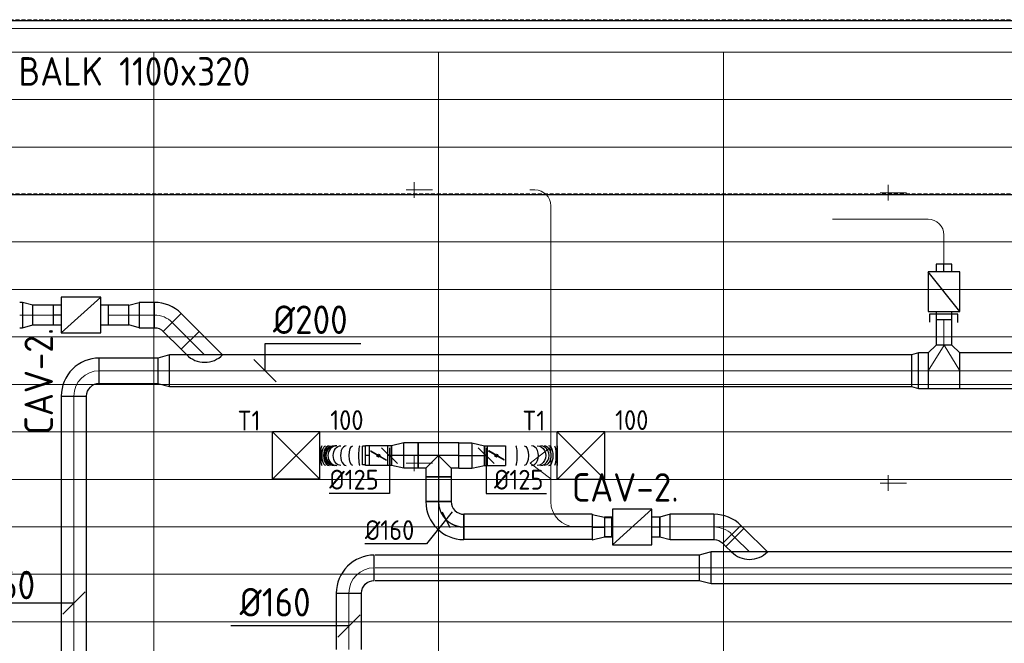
# Model space of a CAD drawing. Header units: millimetres. Extents: x -73257 to 31053, y 5203 to 51987.
# Tile 33 of 58: x -70015 to -63794, y 46983 to 50924. Entities that reach past the tile are written whole.
import ezdxf
from ezdxf.enums import TextEntityAlignment as Align

# ---------------------------------------------------------------- set-up
doc = ezdxf.new("R2010")
doc.units = ezdxf.units.MM
doc.header["$LTSCALE"] = 50
doc.linetypes.add('CENTER2', pattern=[28.575, 19.05, -3.175, 3.175, -3.175])
doc.linetypes.add('DASHED', pattern=[0.75, 0.5, -0.25])
for name, color, linetype in [('4plfd', 254, 'Continuous'), ('BALKEN', 7, 'Continuous'), ('WL570---_RETOUR', 100, 'Continuous'), ('WL570---_TOEVOER', 200, 'Continuous'), ('WL570---_TOEVOER_HL', 1, 'Continuous'), ('WL570---_TOEVOER_RST', 3, 'Continuous'), ('WL570---_TOEVOER_RST_HL', 1, 'Continuous'), ('WM570---_RETOUR', 2, 'Continuous'), ('WM570---_TOEVOER', 2, 'Continuous'), ('WM570---_TOEVOER_PR', 2, 'Continuous'), ('WM570---_TOEVOER_RST_PR', 1, 'Continuous')]:
    doc.layers.add(name, color=color, linetype=linetype)
for name, color, linetype, lineweight in [('WL570---_BESTAAND-HARTLIJN', 161, 'Continuous', 0), ('WL570---_BESTAAND-RETOUR', 140, 'Continuous', 0), ('WL570---_DEMONTEREN', 10, 'Continuous', 0)]:
    doc.layers.add(name, color=color, linetype=linetype, lineweight=lineweight)
doc.layers.get('WL570---_DEMONTEREN').off()
doc.styles.add('BURO-025', font='ISO96.shx', dxfattribs={"height": 125})
doc.styles.add('ISO', font='ISO', dxfattribs={"height": 162})
doc.styles.add('MAATVOERING', font='ISO')

# ---------------------------------------------------------------- blocks, each defined once
blk = doc.blocks.new('Groep-42')
at = {"color": 8, "linetype": 'Continuous', "lineweight": 13}
for p, q in [((-73154.9, 49899.1), (-11882.7, 49899.1)), ((-73154.9, 49599.1), (-11882.7, 49599.1)), ((-73154.9, 49299.1), (-11882.7, 49299.1)), ((-73154.9, 48999.1), (-11882.7, 48999.1)), ((-73154.9, 48699.1), (-11882.7, 48699.1)), ((-73154.9, 48399.1), (-11882.7, 48399.1)), ((-73154.9, 48399.1), (-11882.7, 48399.1)), ((-73154.9, 48099.1), (-11882.7, 48099.1)), ((-73154.9, 47799.1), (-11882.7, 47799.1)), ((-73154.9, 47499.1), (-11882.7, 47499.1)), ((-73154.9, 47199.1), (-11882.7, 47199.1)), ((-73154.9, 46899.1), (-11882.7, 46899.1)), ((-73154.9, 46599.1), (-11882.7, 46599.1))]:
    blk.add_line(p, q, dxfattribs=at)
blk = doc.blocks.new('Groep-50')
at = {"color": 8, "linetype": 'Continuous', "lineweight": 13}
for p, q in [((-73304.9, 50349.1), (-4004.9, 50349.1)), ((-73154.9, 50199.1), (-4154.9, 50199.1)), ((-71054.9, 50199.1), (-71054.9, 42999.1)), ((-69254.9, 50199.1), (-69254.9, 42999.1)), ((-67454.9, 50199.1), (-67454.9, 42999.1))]:
    blk.add_line(p, q, dxfattribs=at)
at = {"color": 8}
blk.add_blockref('Groep-42', (0, 0), dxfattribs=at)
blk = doc.blocks.new('Block plafond 3e verd')
at = {"layer": '4plfd'}
blk.add_blockref('Groep-50', (73304.912, -19149.14), dxfattribs=at)
blk = doc.blocks.new('KARO')
for p, q in [((1, 0.5), (0, 0.5)), ((0, -0.5), (1, -0.5))]:
    blk.add_line(p, q)
at = {"invisible_edges": 15}
blk.add_3dface([(0, 0.5), (0, -0.5), (1, -0.5), (1, 0.5)], dxfattribs=at)
at = {"layer": 'WL570---_BESTAAND-HARTLIJN'}
blk.add_line((0, 0), (1, 0), dxfattribs=at)
blk = doc.blocks.new('MVLINE')
blk.add_line((35.4, -35.4), (-35.4, 35.4))
blk = doc.blocks.new('OBO16000090H')
blk.add_lwpolyline([(80, -160, 0.414214), (-160, 80), (-160, -80, -0.414214), (-80, -160)], format="xyb", close=True)
at = {"invisible_edges": 15}
for points in [[(-146.1, -81.2), (-118.3, 76.4), (-160, 80), (-160, -80)], [(-132.6, -84.8), (-77.9, 65.5), (-118.3, 76.4), (-146.1, -81.2)], [(-120, -90.7), (-40, 47.8), (-77.9, 65.5), (-132.6, -84.8)], [(-108.6, -98.7), (-5.7, 23.9), (-40, 47.8), (-120, -90.7)], [(-98.7, -108.6), (23.9, -5.7), (-5.7, 23.9), (-108.6, -98.7)], [(-90.7, -120), (47.8, -40), (23.9, -5.7), (-98.7, -108.6)], [(-84.8, -132.6), (65.5, -77.9), (47.8, -40), (-90.7, -120)], [(-81.2, -146.1), (76.4, -118.3), (65.5, -77.9), (-84.8, -132.6)], [(-80, -160), (80, -160), (76.4, -118.3), (-81.2, -146.1)]]:
    blk.add_3dface(points, dxfattribs=at)
at = {"layer": 'WL570---_BESTAAND-HARTLIJN'}
blk.add_arc((-160, -160), 160, 0, 90, dxfattribs=at)
blk = doc.blocks.new('VBX1251250012525000')
at = {"layer": 'WL570---_TOEVOER'}
for p, q in [((50, -112.5), (300, 112.5)), ((300, 0), (350, 0))]:
    blk.add_line(p, q, dxfattribs=at)
for points in [[(50, 62.5), (0, 62.5), (0, -62.5), (50, -62.5)], [(300, -62.5), (350, -62.5), (350, 62.5), (300, 62.5)]]:
    blk.add_lwpolyline(points, dxfattribs=at)
blk.add_lwpolyline([(50, -112.5), (300, -112.5), (300, 112.5), (50, 112.5)], close=True, dxfattribs=at)
blk = doc.blocks.new('OSV1601250650G')
blk.add_lwpolyline([(0, -80), (65.3, -62.5), (65.3, 62.5), (0, 80)], close=True)
at = {"layer": 'WL570---_BESTAAND-HARTLIJN'}
blk.add_line((0, 0), (65.3, 0), dxfattribs=at)
blk = doc.blocks.new('OZA2000160045L')
at = {"layer": 'WL570---_TOEVOER'}
blk.add_line((0, 0), (-91.9, 91.9), dxfattribs=at)
blk.add_lwpolyline([(-113.1, 0), (-148.5, 35.4), (-35.4, 148.5), (113.1, 0)], dxfattribs=at)
blk.add_arc((0, 113.1), 160, 225, 315, dxfattribs=at)
blk = doc.blocks.new('OBO16000045H')
blk.add_lwpolyline([(80, -66.3, 0.198912), (9.7, 103.4), (-103.4, -9.7, -0.198912), (-80, -66.3)], format="xyb", close=True)
at = {"invisible_edges": 15}
for points in [[(-98.7, -14.9), (23.9, 88), (9.7, 103.4), (-103.4, -9.7)], [(-94.5, -20.4), (36.6, 71.4), (23.9, 88), (-98.7, -14.9)], [(-90.7, -26.3), (47.8, 53.7), (36.6, 71.4), (-94.5, -20.4)], [(-87.5, -32.5), (57.5, 35.2), (47.8, 53.7), (-90.7, -26.3)], [(-84.8, -38.9), (65.5, 15.8), (57.5, 35.2), (-87.5, -32.5)], [(-82.7, -45.6), (71.8, -4.2), (65.5, 15.8), (-84.8, -38.9)], [(-81.2, -52.4), (76.4, -24.6), (71.8, -4.2), (-82.7, -45.6)], [(-80.3, -59.3), (79.1, -45.4), (76.4, -24.6), (-81.2, -52.4)], [(-80, -66.3), (80, -66.3), (79.1, -45.4), (-80.3, -59.3)]]:
    blk.add_3dface(points, dxfattribs=at)
at = {"layer": 'WL570---_BESTAAND-HARTLIJN'}
blk.add_arc((-160, -66.3), 160, 0, 45, dxfattribs=at)
blk = doc.blocks.new('VBX1001000010025000')
at = {"layer": 'WL570---_TOEVOER'}
for p, q in [((50, -100), (300, 100)), ((300, 0), (350, 0))]:
    blk.add_line(p, q, dxfattribs=at)
blk.add_lwpolyline([(50, -100), (300, -100), (300, 100), (50, 100)], close=True, dxfattribs=at)
for points in [[(50, 50), (0, 50), (0, -50), (50, -50)], [(300, -50), (350, -50), (350, 50), (300, 50)]]:
    blk.add_lwpolyline(points, dxfattribs=at)
blk = doc.blocks.new('OTS22422410000H')
blk.add_lwpolyline([(-100, -112), (100, -112), (100, 112), (50, 162), (-50, 162), (-100, 112)], close=True)
at = {"layer": 'WL570---_BESTAAND-HARTLIJN'}
blk.add_line((-100, 0), (100, 0), dxfattribs=at)
at = {"layer": 'WL570---_BESTAAND-RETOUR'}
blk.add_lwpolyline([(-100, 0), (0, 162), (100, 0)], dxfattribs=at)
blk = doc.blocks.new('OSV2242000440G')
blk.add_lwpolyline([(0, -112), (44.8, -100), (44.8, 100), (0, 112)], close=True)
at = {"layer": 'WL570---_BESTAAND-HARTLIJN'}
blk.add_line((0, 0), (44.8, 0), dxfattribs=at)
blk = doc.blocks.new('OBO10000090H')
blk.add_lwpolyline([(50, -100, 0.414214), (-100, 50), (-100, -50, -0.414214), (-50, -100)], format="xyb", close=True)
at = {"invisible_edges": 15}
for points in [[(-91.3, -50.8), (-74, 47.7), (-100, 50), (-100, -50)], [(-82.9, -53), (-48.7, 41), (-74, 47.7), (-91.3, -50.8)], [(-75, -56.7), (-25, 29.9), (-48.7, 41), (-82.9, -53)], [(-67.9, -61.7), (-3.6, 14.9), (-25, 29.9), (-75, -56.7)], [(-61.7, -67.9), (14.9, -3.6), (-3.6, 14.9), (-67.9, -61.7)], [(-56.7, -75), (29.9, -25), (14.9, -3.6), (-61.7, -67.9)], [(-53, -82.9), (41, -48.7), (29.9, -25), (-56.7, -75)], [(-50.8, -91.3), (47.7, -74), (41, -48.7), (-53, -82.9)], [(-50, -100), (50, -100), (47.7, -74), (-50.8, -91.3)]]:
    blk.add_3dface(points, dxfattribs=at)
at = {"layer": 'WL570---_BESTAAND-HARTLIJN'}
blk.add_arc((-100, -100), 100, 0, 90, dxfattribs=at)
blk = doc.blocks.new('OSV2001600740G')
blk.add_lwpolyline([(0, -100), (74.6, -80), (74.6, 80), (0, 100)], close=True)
at = {"layer": 'WL570---_BESTAAND-HARTLIJN'}
blk.add_line((0, 0), (74.6, 0), dxfattribs=at)
blk = doc.blocks.new('OBO10000090ZE')
blk.add_lwpolyline([(-50, 0), (50, 0), (50, 100, 1), (-50, 100)], format="xyb", close=True)
at = {"layer": 'WL570---_BESTAAND-HARTLIJN'}
for points in [[(0, 0), (0, 150)], [(-50, 100), (50, 100)]]:
    blk.add_lwpolyline(points, dxfattribs=at)
blk = doc.blocks.new('OTS16016010000H')
blk.add_lwpolyline([(-100, -80), (100, -80), (100, 80), (50, 130), (-50, 130), (-100, 80)], close=True)
at = {"layer": 'WL570---_BESTAAND-HARTLIJN'}
blk.add_line((-100, 0), (100, 0), dxfattribs=at)
at = {"layer": 'WL570---_BESTAAND-RETOUR'}
blk.add_lwpolyline([(-100, 0), (0, 130), (100, 0)], dxfattribs=at)
blk = doc.blocks.new('OSV16010001110G')
blk.add_lwpolyline([(0, -80), (112, -50), (112, 50), (0, 80)], close=True)
at = {"layer": 'WL570---_BESTAAND-HARTLIJN'}
blk.add_line((0, 0), (112, 0), dxfattribs=at)
blk = doc.blocks.new('*U363')
at = {"color": 0, "ltscale": 10}
for p, q in [((150, 150, -2500), (-150, 150, -2500)), ((-150, -150, -2500), (-150, 150, -2500)), ((150, -150, -2500), (-150, 150, -2500)), ((-150, -150, -2500), (150, 150, -2500)), ((150, -150, -2500), (150, 150, -2500)), ((150, -150, -2500), (-150, -150, -2500))]:
    blk.add_line(p, q, dxfattribs=at)
at = {"layer": 'WL570---_TOEVOER_RST_HL', "linetype": 'CENTER2'}
blk.add_circle((0, 0, -2500), 0.075, dxfattribs=at)
at = {"layer": 'WL570---_TOEVOER_RST', "color": 2, "style": 'BURO-025'}
for tag in ['MC', 'Q']:
    blk.add_attdef(tag, text='', height=125, dxfattribs=at).set_placement((0, 0), align=Align.MIDDLE)
at = {"layer": 'WM570---_TOEVOER_RST_PR', "color": 2, "style": 'BURO-025'}
blk.add_attdef('POSNR', text='', height=125, dxfattribs=at).set_placement((0, 0), align=Align.MIDDLE)
blk = doc.blocks.new('*U364')
at = {"color": 0, "ltscale": 10}
for p, q in [((0, 80, -2700), (810, 80, -2700)), ((0, -80, -2700), (0, 80, -2700)), ((810, 80, -2700), (810, -80, -2700)), ((0, -80, -2700), (810, -80, -2700))]:
    blk.add_line(p, q, dxfattribs=at)
at = {"layer": 'WL570---_TOEVOER_HL', "linetype": 'CENTER2'}
blk.add_line((0, 0, -2700), (810, 0, -2700), dxfattribs=at)
at = {"layer": 'WM570---_TOEVOER_PR', "color": 2, "style": 'BURO-025'}
blk.add_attdef('POSNR', text='', height=2.5, dxfattribs=at).set_placement((0, 0), align=Align.MIDDLE)
blk = doc.blocks.new('*U365')
at = {"color": 0, "ltscale": 10}
for p, q in [((0, 80, -2700), (78.2, 62.5, -2700)), ((0, 76, -2700), (0, -80, -2700)), ((78.2, 62.5, -2700), (78.2, -62.5, -2700)), ((78.2, 59.375, -2700), (122.5, 59.375, -2700)), ((122.5, 59.375, -2700), (122.5, -59.375, -2700)), ((122.5, 59.375, -2700), (122.5, -59.375, -2700)), ((78.2, -59.375, -2700), (122.5, -59.375, -2700)), ((0, -80, -2700), (78.2, -62.5, -2700))]:
    blk.add_line(p, q, dxfattribs=at)
at = {"layer": 'WL570---_TOEVOER_HL', "linetype": 'CENTER2'}
blk.add_line((0, 0, -2700), (78.2, 0, -2700), dxfattribs=at)
for centre in [(0, 0, -2700), (78.2, 0, -2700)]:
    blk.add_circle(centre, 0.075, dxfattribs=at)
at = {"layer": 'WM570---_TOEVOER_PR', "color": 2, "style": 'BURO-025'}
blk.add_attdef('POSNR', text='', height=2.5, dxfattribs=at).set_placement((0, 0), align=Align.MIDDLE)
blk = doc.blocks.new('*U366')
at = {"color": 0, "ltscale": 10}
for p, q in [((-160, -80, -2700), (-160, 80, -2700)), ((80, -160, -2700), (-80, -160, -2700))]:
    blk.add_line(p, q, dxfattribs=at)
for radius, start in [(240, 0), (80, 360)]:
    blk.add_arc((-160, -160, -2700), radius, start, 90, dxfattribs=at)
at = {"layer": 'WL570---_TOEVOER_HL', "linetype": 'CENTER2'}
blk.add_arc((-160, -160, -2700), 160, 0, 90, dxfattribs=at)
at = {"layer": 'WM570---_TOEVOER_PR', "color": 2, "style": 'BURO-025'}
blk.add_attdef('POSNR', text='', height=2.5, dxfattribs=at).set_placement((0, 0), align=Align.MIDDLE)
blk = doc.blocks.new('*U367')
at = {"color": 0, "ltscale": 10}
for p, q in [((0, 80, -2700), (155.9, 80, -2700)), ((0, -80, -2700), (0, 80, -2700)), ((155.9, 80, -2700), (155.9, -80, -2700)), ((0, -80, -2700), (155.9, -80, -2700))]:
    blk.add_line(p, q, dxfattribs=at)
at = {"layer": 'WL570---_TOEVOER_HL', "linetype": 'CENTER2'}
blk.add_line((0, 0, -2700), (155.9, 0, -2700), dxfattribs=at)
at = {"layer": 'WM570---_TOEVOER_PR', "color": 2, "style": 'BURO-025'}
blk.add_attdef('POSNR', text='', height=2.5, dxfattribs=at).set_placement((0, 0), align=Align.MIDDLE)
blk = doc.blocks.new('*U368')
at = {"color": 0, "ltscale": 10}
for p, q in [((-80, 80, -2700), (-80, 134.9, -2700)), ((-80, 134.9, -2700), (80, 134.9, -2700)), ((80, 80, -2700), (80, 134.9, -2700)), ((-128.3, 80, -2700), (-80, 80, -2700)), ((-128.3, 80, -2700), (-128.3, -80, -2700)), ((-80, 80, -2700), (0, 0, -2700)), ((80, 80, -2700), (0, 0, -2700)), ((80, 80, -2700), (128.3, 80, -2700)), ((128.3, 80, -2700), (128.3, -80, -2700)), ((-128.3, -80, -2700), (128.3, -80, -2700))]:
    blk.add_line(p, q, dxfattribs=at)
at = {"layer": 'WL570---_TOEVOER_HL', "linetype": 'CENTER2'}
for p, q in [((0, 0, -2700), (0, 134.9, -2700)), ((-128.3, 0, -2700), (128.3, 0, -2700))]:
    blk.add_line(p, q, dxfattribs=at)
at = {"layer": 'WM570---_TOEVOER_PR', "color": 2, "style": 'BURO-025'}
blk.add_attdef('POSNR', text='', height=2.5, dxfattribs=at).set_placement((0, 0), align=Align.MIDDLE)
blk = doc.blocks.new('*U369')
at = {"color": 0, "ltscale": 10}
for p, q in [((0, 80, -2700), (91.2, 80, -2700)), ((0, -80, -2700), (0, 80, -2700)), ((91.2, 80, -2700), (91.2, -80, -2700)), ((0, -80, -2700), (91.2, -80, -2700))]:
    blk.add_line(p, q, dxfattribs=at)
at = {"layer": 'WL570---_TOEVOER_HL', "linetype": 'CENTER2'}
blk.add_line((0, 0, -2700), (91.2, 0, -2700), dxfattribs=at)
at = {"layer": 'WM570---_TOEVOER_PR', "color": 2, "style": 'BURO-025'}
blk.add_attdef('POSNR', text='', height=2.5, dxfattribs=at).set_placement((0, 0), align=Align.MIDDLE)
blk = doc.blocks.new('*U370')
at = {"color": 0, "ltscale": 10}
for p, q in [((0, 80, -2700), (78.2, 62.5, -2700)), ((0, 80, -2700), (0, -80, -2700)), ((78.2, 62.5, -2700), (78.2, -62.5, -2700)), ((0, -80, -2700), (78.2, -62.5, -2700))]:
    blk.add_line(p, q, dxfattribs=at)
at = {"layer": 'WL570---_TOEVOER_HL', "linetype": 'CENTER2'}
blk.add_line((0, 0, -2700), (78.2, 0, -2700), dxfattribs=at)
for centre in [(0, 0, -2700), (78.2, 0, -2700)]:
    blk.add_circle(centre, 0.075, dxfattribs=at)
at = {"layer": 'WM570---_TOEVOER_PR', "color": 2, "style": 'BURO-025'}
blk.add_attdef('POSNR', text='', height=2.5, dxfattribs=at).set_placement((0, 0), align=Align.MIDDLE)
blk = doc.blocks.new('*U371')
at = {"color": 0, "ltscale": 10}
for p, q in [((0, 62.5, -2700), (25.8, 62.5, -2700)), ((0, -62.5, -2700), (0, 62.5, -2700)), ((0, -62.5, -2700), (25.8, -62.5, -2700))]:
    blk.add_line(p, q, dxfattribs=at)
at = {"layer": 'WL570---_TOEVOER_HL', "linetype": 'CENTER2'}
blk.add_line((0, 0, -2700), (25.8, 0, -2700), dxfattribs=at)
at = {"layer": 'WM570---_TOEVOER_PR', "color": 2, "style": 'BURO-025'}
blk.add_attdef('POSNR', text='', height=2.5, dxfattribs=at).set_placement((0, 0), align=Align.MIDDLE)
blk = doc.blocks.new('*U372')
at = {"ltscale": 10}
for p, q in [((-56.4, 62.5, -2700), (56.5, 62.5, -2700)), ((-56.4, -62.5, -2700), (-56.4, 62.5, -2700)), ((56.5, 62.5, -2700), (56.5, -62.5, -2700)), ((-49.4, 27.3, -2700), (-48.4, 29.1, -2700)), ((48.4, -29.1, -2700), (-49.4, 27.3, -2700)), ((49.4, -27.3, -2700), (-48.4, 29.1, -2700)), ((82.2, 59.4, -2700), (100.8, 59.4, -2700)), ((100.8, 59.4, -2700), (100.8, -59.4, -2700)), ((48.4, -29.1, -2700), (49.4, -27.3, -2700)), ((82.2, -59.4, -2700), (100.8, -59.4, -2700)), ((-56.4, -62.5, -2700), (56.5, -62.5, -2700))]:
    blk.add_line(p, q, dxfattribs=at)
blk.add_circle((0, 0, -2700), 9.41, dxfattribs=at)
at = {"layer": 'WL570---_TOEVOER', "color": 2, "style": 'BURO-025'}
blk.add_attdef('I', text='', height=2.5, dxfattribs=at).set_placement((0, 0), align=Align.MIDDLE)
at = {"layer": 'WM570---_TOEVOER_PR', "color": 2, "style": 'BURO-025'}
blk.add_attdef('POSNR', text='', height=2.5, dxfattribs=at).set_placement((0, 0), align=Align.MIDDLE)
blk = doc.blocks.new('*U373')
at = {"color": 0, "ltscale": 10}
for p, q in [((0, 62.5, -2700), (0, -62.5, -2700)), ((327.5, 62.4, -2700), (327.5, -62.6, -2700))]:
    blk.add_line(p, q, dxfattribs=at)
for centre, major_axis, ratio, start_param, end_param in [((65.8, 0, -2700), (0, -62.5), 0.14886, 6.283176, 9.424769), ((165.6, 0, -2700), (0, -62.5), 0.680879, 6.28311, 9.424703), ((221.5, -0.1, -2700), (0, 62.5), 0.869041, 3.141803, 6.283396), ((274.6, -0.1, -2700), (0, 62.5), 0.433673, 3.141624, 6.283217)]:
    blk.add_ellipse(centre, major_axis=major_axis, ratio=ratio, start_param=start_param, end_param=end_param, dxfattribs=at)
at = {"color": 0, "ltscale": 10, "extrusion": (0, 0, -1)}
for centre, major_axis, ratio, start_param, end_param in [((119.2, 0, -2700), (0, 62.5), 0.433673, 6.283154, 9.424746), ((200.9, 0, -2700), (0, 62.5), 0.869041, 6.282975, 9.424568), ((244.5, -0.1, -2700), (0, -62.5), 0.680879, 3.141668, 6.28326), ((309.4, -0.1, -2700), (0, -62.5), 0.14886, 3.141602, 6.283194)]:
    blk.add_ellipse(centre, major_axis=major_axis, ratio=ratio, start_param=start_param, end_param=end_param, dxfattribs=at)
at = {"layer": 'WM570---_TOEVOER_PR', "color": 2, "style": 'BURO-025'}
blk.add_attdef('POSNR', text='', height=2.5, dxfattribs=at).set_placement((0, 0), align=Align.MIDDLE)
blk = doc.blocks.new('*U374')
at = {"color": 0, "ltscale": 10}
for p, q in [((0, 62.5, -2700), (25.8, 62.5, -2700)), ((25.8, 62.5, -2700), (25.8, -62.5, -2700)), ((0, -62.5, -2700), (25.8, -62.5, -2700))]:
    blk.add_line(p, q, dxfattribs=at)
at = {"layer": 'WL570---_TOEVOER_HL', "linetype": 'CENTER2'}
blk.add_line((0, 0, -2700), (25.8, 0, -2700), dxfattribs=at)
at = {"layer": 'WM570---_TOEVOER_PR', "color": 2, "style": 'BURO-025'}
blk.add_attdef('POSNR', text='', height=2.5, dxfattribs=at).set_placement((0, 0), align=Align.MIDDLE)
blk = doc.blocks.new('*U375')
at = {"color": 0, "ltscale": 10}
for p, q in [((0, 62.5, -2700), (0, -62.5, -2700)), ((288, 62.5, -2700), (288, -62.5, -2700))]:
    blk.add_line(p, q, dxfattribs=at)
for centre, major_axis, ratio, start_param, end_param in [((35.3, 0, -2700), (0, -62.5), 0.123146, 0.000002, 3.141595), ((120.8, 0, -2700), (0, -62.5), 0.57938, 0.000014, 3.141607), ((180.8, 0, -2700), (0, -62.5), 0.8992, 0.000077, 3.141669), ((195.9, 0, -2700), (0, 62.5), 0.8992, 3.141516, 6.283109), ((228.6, 0, -2700), (0, 62.5), 0.57938, 3.141578, 6.283171), ((275.3, 0, -2700), (0, 62.5), 0.123146, 3.141591, 6.283183)]:
    blk.add_ellipse(centre, major_axis=major_axis, ratio=ratio, start_param=start_param, end_param=end_param, dxfattribs=at)
at = {"color": 0, "ltscale": 10, "extrusion": (0, 0, -1)}
for centre, major_axis, ratio, start_param, end_param in [((80.1, 0, -2700), (0, 62.5), 0.362081, 0.000007, 3.141599), ((155.1, 0, -2700), (0, 62.5), 0.762058, 0.00003, 3.141622), ((188.6, 0, -2700), (0, 62.5), 0.940906, 0, 3.141593), ((209.9, 0, -2700), (0, -62.5), 0.762058, 3.141563, 6.283156), ((250.9, 0, -2700), (0, -62.5), 0.362081, 3.141586, 6.283179)]:
    blk.add_ellipse(centre, major_axis=major_axis, ratio=ratio, start_param=start_param, end_param=end_param, dxfattribs=at)
at = {"layer": 'WM570---_TOEVOER_PR', "color": 2, "style": 'BURO-025'}
blk.add_attdef('POSNR', text='', height=2.5, dxfattribs=at).set_placement((0, 0), align=Align.MIDDLE)
blk = doc.blocks.new('*U376')
at = {"layer": 'WM570---_TOEVOER', "color": 0, "ltscale": 10}
for p, q in [((50, -50), (-50, 50)), ((0, 50), (0, -239.6)), ((0, -239.6), (-380.4, -239.6))]:
    blk.add_line(p, q, dxfattribs=at)
at = {"layer": 'WM570---_TOEVOER', "color": 0, "style": 'BURO-025'}
blk.add_text('%%c125', height=125, dxfattribs=at).set_placement((-380.4, -214.6))
blk = doc.blocks.new('*U377')
at = {"color": 0, "ltscale": 10}
for p, q in [((0, 62.5, -2700), (20.2, 62.5, -2700)), ((0, -62.5, -2700), (0, 62.5, -2700)), ((0, -62.5, -2700), (20.2, -62.5, -2700))]:
    blk.add_line(p, q, dxfattribs=at)
at = {"layer": 'WL570---_TOEVOER_HL', "linetype": 'CENTER2'}
blk.add_line((0, 0, -2700), (20.2, 0, -2700), dxfattribs=at)
at = {"layer": 'WM570---_TOEVOER_PR', "color": 2, "style": 'BURO-025'}
blk.add_attdef('POSNR', text='', height=125, dxfattribs=at).set_placement((0, 0), align=Align.MIDDLE)
blk = doc.blocks.new('*U378')
at = {"color": 0, "ltscale": 10}
for p, q in [((0, 80, -2700), (82.8, 80, -2700)), ((0, -80, -2700), (0, 80, -2700)), ((82.8, 80, -2700), (82.8, -80, -2700)), ((0, -80, -2700), (82.8, -80, -2700))]:
    blk.add_line(p, q, dxfattribs=at)
at = {"layer": 'WL570---_TOEVOER_HL', "linetype": 'CENTER2'}
blk.add_line((0, 0, -2700), (82.8, 0, -2700), dxfattribs=at)
at = {"layer": 'WM570---_TOEVOER_PR', "color": 2, "style": 'BURO-025'}
blk.add_attdef('POSNR', text='', height=125, dxfattribs=at).set_placement((0, 0), align=Align.MIDDLE)
blk = doc.blocks.new('*U379')
at = {"ltscale": 10}
for p, q in [((-56.4, 62.5, -2700), (56.4, 62.5, -2700)), ((-56.4, -62.5, -2700), (-56.4, 62.5, -2700)), ((56.4, 62.5, -2700), (56.4, -62.5, -2700)), ((-49.4, 27.3, -2700), (-48.4, 29.1, -2700)), ((48.4, -29.1, -2700), (-49.4, 27.3, -2700)), ((49.4, -27.3, -2700), (-48.4, 29.1, -2700)), ((48.4, -29.1, -2700), (49.4, -27.3, -2700)), ((-56.4, -62.5, -2700), (56.4, -62.5, -2700))]:
    blk.add_line(p, q, dxfattribs=at)
blk.add_circle((0, 0, -2700), 9.41, dxfattribs=at)
at = {"layer": 'WL570---_TOEVOER', "color": 2, "style": 'BURO-025'}
blk.add_attdef('I', text='', height=125, dxfattribs=at).set_placement((0, 0), align=Align.MIDDLE)
at = {"layer": 'WM570---_TOEVOER_PR', "color": 2, "style": 'BURO-025'}
blk.add_attdef('POSNR', text='', height=125, dxfattribs=at).set_placement((0, 0), align=Align.MIDDLE)
blk = doc.blocks.new('*U380')
at = {"color": 0, "ltscale": 10}
for p, q in [((0, 80, -2700), (78.2, 62.5, -2700)), ((0, 80, -2700), (0, -80, -2700)), ((78.2, 62.5, -2700), (78.2, -62.5, -2700)), ((0, -80, -2700), (78.2, -62.5, -2700))]:
    blk.add_line(p, q, dxfattribs=at)
at = {"layer": 'WL570---_TOEVOER_HL', "linetype": 'CENTER2'}
blk.add_line((0, 0, -2700), (78.2, 0, -2700), dxfattribs=at)
for centre in [(0, 0, -2700), (78.2, 0, -2700)]:
    blk.add_circle(centre, 0.075, dxfattribs=at)
at = {"layer": 'WM570---_TOEVOER_PR', "color": 2, "style": 'BURO-025'}
blk.add_attdef('POSNR', text='', height=125, dxfattribs=at).set_placement((0, 0), align=Align.MIDDLE)
blk = doc.blocks.new('*U381')
at = {"layer": 'WM570---_TOEVOER', "color": 0, "ltscale": 10}
for p, q in [((50, -50), (-50, 50)), ((0, 50), (0, -239.8)), ((0, -239.8), (380.4, -239.8))]:
    blk.add_line(p, q, dxfattribs=at)
at = {"layer": 'WM570---_TOEVOER', "color": 0, "style": 'BURO-025'}
blk.add_text('%%c125', height=125, dxfattribs=at).set_placement((50, -214.8))
blk = doc.blocks.new('*U382')
at = {"layer": 'WM570---_TOEVOER', "color": 0, "ltscale": 10}
for p, q in [((39.9, 50), (-122.6, -153.6)), ((-24.1, 50), (24.1, -50)), ((-122.6, -153.6), (-511.9, -153.6))]:
    blk.add_line(p, q, dxfattribs=at)
at = {"layer": 'WM570---_TOEVOER', "color": 0, "style": 'BURO-025'}
blk.add_text('%%c160', height=125, dxfattribs=at).set_placement((-511.9, -128.6))

msp = doc.modelspace()

# ---------------------------------------------------------------- linework, layer by layer
at = {"layer": 'BALKEN', "linetype": 'DASHED'}
for p, q in [((-71316.327, 50923.799), (-2228.026, 50923.799)), ((-71316.327, 49823.799), (-2228.026, 49823.799))]:
    msp.add_line(p, q, dxfattribs=at)
at = {"layer": 'BALKEN', "linetype": 'Continuous'}
for p, q in [((-71316.205, 50919.092), (-2228.01, 50919.092)), ((-71316.205, 49819.092), (-2228.01, 49819.092))]:
    msp.add_line(p, q, dxfattribs=at)
at = {"layer": 'WL570---_RETOUR'}
for p, q in [((-64087.813, 49062.045), (-64266.366, 49062.045)), ((-64266.366, 49062.045), (-64266.366, 49012.671)), ((-64087.813, 49010.427), (-64087.813, 49062.045))]:
    msp.add_line(p, q, dxfattribs=at)
at = {"layer": 'WM570---_RETOUR'}
for points in [[(-68464.765, 48705.526), (-68464.765, 48877.855), (-67859.52, 48877.855)], [(-70555.021, 47237.868), (-70243.262, 47237.868), (-69676.588, 47237.868)]]:
    msp.add_lwpolyline(points, dxfattribs=at)
at = {"layer": 'WM570---_TOEVOER'}
msp.add_lwpolyline([(-67934.734, 47092.282), (-68126.559, 47092.282), (-68680.376, 47092.282)], dxfattribs=at)

# ---------------------------------------------------------------- block references
at = {"layer": 'WL570---_DEMONTEREN'}
for name, p, rotation in [('OBO10000090ZE', (-67423.37, 49847.694), 90.00000000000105), ('OBO10000090ZE', (-64427.912, 49830.156), 90.00000000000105), ('VBX1001000010025000', (-64175.119, 49029.578), 90), ('OSV16010001110G', (-66659.462, 48271.519), 90.00000000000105), ('OTS16016010000H', (-66659.462, 48121.668), 90.00000000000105), ('OBO10000090ZE', (-67423.37, 48121.668), 90.00000000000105), ('OBO10000090ZE', (-64427.912, 47995.377), 90.00000000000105), ('OBO16000090H', (-66659.462, 47718.274), 180.000000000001)]:
    msp.add_blockref(name, p, dxfattribs=dict(at, rotation=rotation))
at = {"layer": 'WL570---_DEMONTEREN', "yscale": 100, "zscale": 100}
for p, xscale in [((-67423.37, 49847.694), 16.03765465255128), ((-66792.695, 49847.694), 33.23319172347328), ((-64427.912, 49830.156), 16.03765465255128), ((-67423.37, 48121.668), 16.03765465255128), ((-64427.912, 47995.377), 16.03765465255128)]:
    msp.add_blockref('KARO', p, dxfattribs=dict(at, xscale=xscale))
at = {"layer": 'WL570---_DEMONTEREN'}
for p in [(-66659.462, 49847.694), (-64175.119, 49663.192)]:
    msp.add_blockref('OBO10000090H', p, dxfattribs=at)
for p, xscale, yscale, zscale, rotation in [((-66659.462, 48807.773), 939.9213418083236, 100, 100, 90), ((-64275.119, 49663.192), 604.1875200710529, 100, 100, 180), ((-64175.119, 49563.192), 184.3329877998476, 100, 100, 270), ((-66659.462, 48807.773), 204.9835403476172, 100, 100, 270.000000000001), ((-66659.462, 48383.48), 219.3090332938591, 100, 100, 90.00000000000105), ((-66659.462, 48221.668), 49.85037388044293, 160, 160, 90.00000000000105), ((-66659.462, 48021.668), 143.0032970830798, 160, 160, 270.000000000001), ((-66385.66, 47718.274), 113.8012122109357, 160, 160, 180.000000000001)]:
    msp.add_blockref('KARO', p, dxfattribs=dict(at, xscale=xscale, yscale=yscale, zscale=zscale, rotation=rotation))
at = {"layer": 'WL570---_DEMONTEREN', "xscale": -1, "rotation": 180}
msp.add_blockref('OSV1601250650G', (-66385.66, 47718.274), dxfattribs=at)
at = {"layer": 'WL570---_RETOUR'}
for name, p in [('Block plafond 3e verd', (-71418.596, 19669.012)), ('OSV1601250650G', (-69996.553, 49057.334)), ('OZA2000160045L', (-68846.526, 48805.526)), ('OTS22422410000H', (-64174.592, 48705.526))]:
    msp.add_blockref(name, p, dxfattribs=at)
for name, p, rotation in [('VBX1251250012525000', (-69453.417, 49057.334), 179.9999999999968), ('OBO16000045H', (-69098.334, 49057.334), 44.99999999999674), ('OBO16000090H', (-69672.207, 48705.526), 89.99999999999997), ('OSV2001600740G', (-69067.911, 48705.526), 180), ('OSV2242000440G', (-64335.597, 48705.526), 180)]:
    msp.add_blockref(name, p, dxfattribs=dict(at, rotation=rotation))
for p, xscale, yscale, zscale in [((-70015.222, 49057.334), 18.66941092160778, 160, 160), ((-69453.102, 49057.334), 127.6388484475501, 125, 125), ((-69512.207, 48705.526), 369.6542362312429, 160, 160), ((-69067.911, 48705.526), 4687.52963004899, 200, 200), ((-64074.592, 48705.526), 5245.511896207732, 224, 224)]:
    msp.add_blockref('KARO', p, dxfattribs=dict(at, xscale=xscale, yscale=yscale, zscale=zscale))
for p, xscale, yscale, zscale, rotation in [((-69803.732, 49057.334), 126.9871434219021, 125, 125, 180), ((-69164.608, 49057.334), 95.50400958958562, 160, 160, 180.0000000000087), ((-69051.471, 49010.471), 159.8359254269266, 160, 160, 314.9999999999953), ((-64175.119, 48868.239), 161.2637817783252, 100, 100, 90), ((-64274.592, 48705.526), 61.00563397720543, 224, 224, 180), ((-69672.207, 48545.526), 2006.212791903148, 160, 160, 269.9999999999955)]:
    msp.add_blockref('KARO', p, dxfattribs=dict(at, xscale=xscale, yscale=yscale, zscale=zscale, rotation=rotation))
at = {"layer": 'WL570---_RETOUR', "xscale": -1, "rotation": 359.9999999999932}
msp.add_blockref('OSV1601250650G', (-69260.281, 49057.334), dxfattribs=at)
at = {"layer": 'WL570---_TOEVOER'}
ref = msp.add_blockref('*U363', (-68268.649, 48169.065, 2500), dxfattribs=at)
ref.add_attrib('Q', '100', (-68052.779, 48330.973), dxfattribs={"layer": 'WL570---_TOEVOER_RST', "color": 2, "height": 125, "style": 'BURO-025'})
ref.add_attrib('MC', 'T1', (-68638.771, 48327.642), dxfattribs={"layer": 'WL570---_TOEVOER_RST', "color": 2, "height": 125, "style": 'BURO-025'})
ref = msp.add_blockref('*U363', (-66468.596, 48169.012, 2500), dxfattribs=at)
ref.add_attrib('Q', '100', (-66252.726, 48330.92), dxfattribs={"layer": 'WL570---_TOEVOER_RST', "color": 2, "height": 125, "style": 'BURO-025'})
ref.add_attrib('MC', 'T1', (-66838.718, 48327.589), dxfattribs={"layer": 'WL570---_TOEVOER_RST', "color": 2, "height": 125, "style": 'BURO-025'})
for name, p, rotation in [('*U375', (-67830.698, 48169.092, 2700), 180), ('*U372', (-67748.493, 48169.092, 2700), 180), ('*U374', (-67804.943, 48169.092, 2700), 180), ('*U371', (-67666.288, 48169.092, 2700), 180), ('*U370', (-67588.088, 48169.092, 2700), 180), ('*U369', (-67496.869, 48169.092, 2700), 180), ('*U368', (-67368.569, 48169.092, 2700), 180), ('*U367', (-67368.569, 48034.192, 2700), 270), ('*U366', (-67368.569, 47718.274, 2700), 180), ('OBO16000045H', (-65562.047, 47718.274), 44.99999999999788), ('*U364', (-66398.55, 47718.274, 2700), 180), ('OSV1601250650G', (-65905.148, 47718.274), 180.000000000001), ('OBO16000090H', (-67934.734, 47460.023), 90.00000000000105), ('OSV2001600740G', (-65646.438, 47460.023), 180.000000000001)]:
    msp.add_blockref(name, p, dxfattribs=dict(at, rotation=rotation))
for name, p in [('*U378', (-67240.269, 48169.092, 2700)), ('*U380', (-67157.42, 48169.092, 2700)), ('*U377', (-67079.22, 48169.092, 2700)), ('*U379', (-67002.575, 48169.092, 2700)), ('*U373', (-66946.125, 48169.092, 2700)), ('*U365', (-66398.55, 47717.537, 2700)), ('VBX1251250012525000', (-66320.404, 47718.274)), ('OZA2000160045L', (-65403.796, 47560.023))]:
    msp.add_blockref(name, p, dxfattribs=at)
for p, xscale, yscale, zscale, rotation in [((-65628.321, 47718.274), 277.2463788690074, 160, 160, 180.000000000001), ((-65495.719, 47651.947), 27.52691832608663, 160, 160, 135.000000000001), ((-63133.851, 47460.023), 2512.58651471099, 200, 200, 180), ((-67934.734, 46943.568), 356.4546414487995, 160, 160, 90.00000000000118)]:
    msp.add_blockref('KARO', p, dxfattribs=dict(at, xscale=xscale, yscale=yscale, zscale=zscale, rotation=rotation))
at = {"layer": 'WL570---_TOEVOER', "xscale": 2047.457541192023, "yscale": 160, "zscale": 160}
msp.add_blockref('KARO', (-67768.536, 47460.023), dxfattribs=at)
at = {"layer": 'WM570---_RETOUR', "xscale": 2, "yscale": 2, "zscale": 2}
msp.add_blockref('MVLINE', (-68464.765, 48705.526), dxfattribs=at)
at = {"layer": 'WM570---_RETOUR', "xscale": 2, "yscale": 2, "zscale": 2, "rotation": 89.99999999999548}
msp.add_blockref('MVLINE', (-69672.207, 47237.868), dxfattribs=at)
at = {"layer": 'WM570---_TOEVOER'}
for name, p in [('*U376', (-67678.461, 48169.092, 2700)), ('*U381', (-67067.729, 48169.092, 2700)), ('*U382', (-67321.68, 47764.4, 2700))]:
    msp.add_blockref(name, p, dxfattribs=at)
at = {"layer": 'WM570---_TOEVOER', "xscale": 2, "yscale": 2, "zscale": 2, "rotation": 90.00000000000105}
msp.add_blockref('MVLINE', (-67934.734, 47092.282), dxfattribs=at)

# ---------------------------------------------------------------- texts
at = {"layer": 'BALKEN', "linetype": 'Continuous', "style": 'ISO'}
msp.add_text('BALK 1100x320', height=180, dxfattribs=at).set_placement((-70023.218, 50507.104))
at = {"layer": 'WM570---_RETOUR', "style": 'MAATVOERING'}
for s, p in [('%%c200', (-68414.765, 48937.855)), ('%%c160', (-70366.457, 47261.215))]:
    msp.add_text(s, height=180, dxfattribs=at).set_placement(p)
msp.add_text('CAV-2.', height=180, rotation=90, dxfattribs=at).set_placement((-69805.031, 48302.14))
at = {"layer": 'WM570---_TOEVOER', "style": 'MAATVOERING'}
msp.add_text('CAV-2.', height=180, dxfattribs=at).set_placement((-66526.007, 47877.994))
msp.add_text('%%c160', height=180, dxfattribs=at).set_placement((-68176.559, 47152.282), align=Align.RIGHT)

doc.saveas('drawing.dxf')
